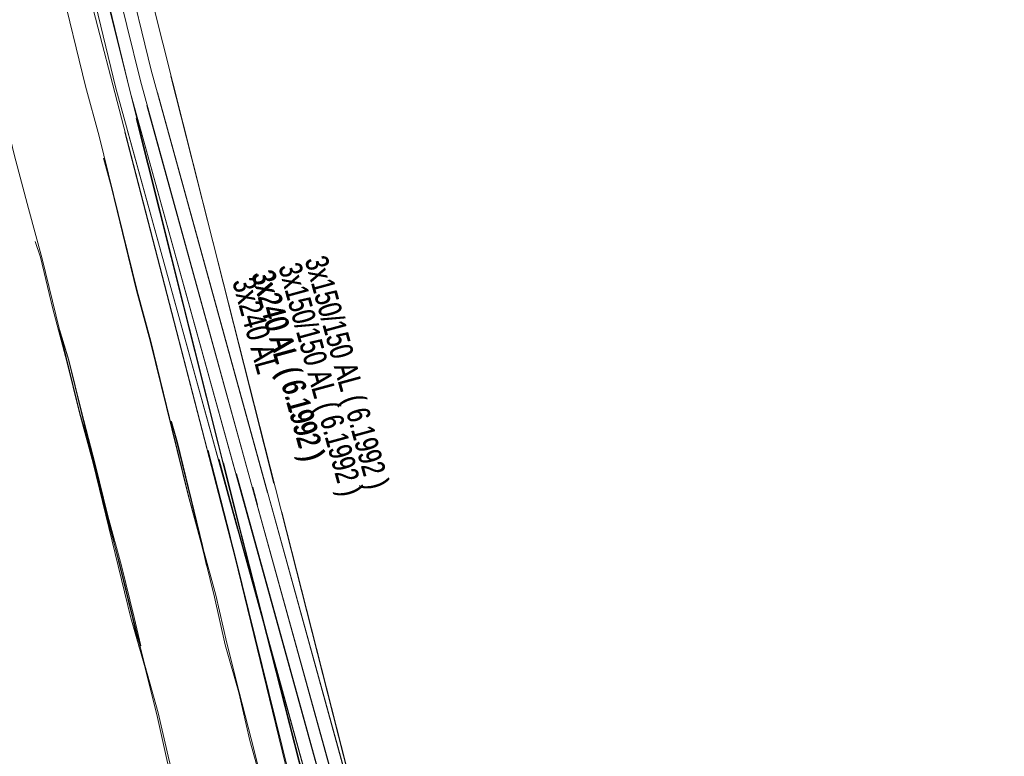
# Model space of a CAD drawing. Header units: metres. Extents: x -740 to 758, y -633 to 854.
# Tile 118 of 256: x -497 to -474, y 117 to 135. Entities that reach past the tile are written whole.
import ezdxf

# ---------------------------------------------------------------- set-up
doc = ezdxf.new("R2010")
doc.units = ezdxf.units.M
doc.header["$MEASUREMENT"] = 0
for name, color, linetype in [('Gas.LOVION', 7, 'Continuous'), ('Grundkarte.LOVION', 7, 'Continuous'), ('Strom.LOVION', 7, 'Continuous'), ('Wasser.LOVION', 7, 'Continuous')]:
    doc.layers.add(name, color=color, linetype=linetype)
doc.styles.add('ERSTELLTER_STIL_1', font='arial.ttf')

msp = doc.modelspace()

# ---------------------------------------------------------------- linework, layer by layer
at = {"layer": 'Gas.LOVION', "color": 5, "linetype": 'Continuous', "lineweight": 18}
for points in [[(-501.069, 158.4), (-501.038, 158.241), (-501.014, 158.14), (-500.738, 157.132), (-498.012, 146.788), (-495.06, 135.18), (-492.174, 123.655), (-491.958, 122.804)], [(-494.385, 132.418), (-492.184, 123.663), (-489.911, 114.767), (-489.218, 112.072), (-489.021, 111.263)], [(-492.343, 124.322), (-492.176, 123.673), (-489.902, 114.777), (-489.197, 112.098), (-486.351, 100.524), (-483.375, 88.978), (-482.106, 84.003), (-480.396, 77.402), (-478.01, 67.956), (-477.463, 65.837), (-474.558, 54.269), (-472.784, 47.157), (-471.608, 41.775), (-470.255, 35.493)], [(-492.333, 124.314), (-492.166, 123.665), (-491.95, 122.814)]]:
    msp.add_lwpolyline(points, dxfattribs=at)
at = {"layer": 'Grundkarte.LOVION', "color": 8, "linetype": 'Continuous', "lineweight": 18}
for points in [[(-460.423, 161.207), (-463.537, 160.104), (-491.683, 153.244), (-493.101, 152.633), (-494.479, 151.611), (-496.062, 149.358), (-496.608, 147.384), (-496.6, 145.493), (-491.142, 123.83)], [(-460.423, 161.207), (-463.537, 160.104), (-491.683, 153.244), (-493.101, 152.633), (-494.479, 151.611), (-496.062, 149.358), (-496.608, 147.384), (-496.6, 145.493), (-491.142, 123.83)], [(-491.142, 123.83), (-496.6, 145.493), (-496.608, 147.384), (-496.062, 149.358), (-494.479, 151.611), (-493.101, 152.633), (-491.683, 153.244), (-463.537, 160.104), (-460.423, 161.207)], [(-492.727, 121.902), (-492.831, 122.364), (-493.154, 123.544), (-494.041, 127.182), (-494.364, 128.362), (-495.251, 131.999), (-495.574, 133.18), (-496.165, 135.604)], [(-498.16, 135.143), (-497.837, 133.963), (-497.246, 131.538), (-496.918, 130.299), (-496.595, 129.119), (-495.708, 125.482), (-495.353, 124.275), (-494.466, 120.638), (-494.312, 119.973)], [(-493.566, 133.414), (-487.655, 110.141)], [(-493.566, 133.414), (-487.655, 110.141)], [(-487.655, 110.141), (-493.566, 133.414)], [(-495.151, 131.486), (-494.965, 130.795), (-494.374, 128.37), (-494.051, 127.19), (-493.164, 123.553), (-492.841, 122.372), (-492.545, 121.16), (-492.287, 120.032), (-491.971, 118.911), (-491.713, 117.783), (-491.396, 116.662), (-491.138, 115.534), (-490.848, 114.38), (-490.564, 113.285), (-490.291, 112.307)], [(-496.762, 129.526), (-496.637, 129.154), (-496.341, 127.941), (-496.013, 126.702), (-495.717, 125.49), (-495.395, 124.31), (-494.508, 120.673), (-494.191, 119.551), (-493.901, 118.397), (-493.643, 117.269), (-493.326, 116.148), (-493.036, 114.994), (-492.894, 114.446)], [(-496.197, 127.462), (-495.979, 126.745), (-495.091, 123.107), (-494.769, 121.927), (-494.473, 120.715), (-494.183, 119.561), (-493.866, 118.439), (-493.608, 117.311), (-493.028, 115.004), (-492.744, 113.908), (-492.453, 112.755), (-492.195, 111.627), (-491.879, 110.505), (-491.589, 109.352), (-491.331, 108.224), (-491.041, 107.07), (-490.756, 105.975), (-490.504, 104.906), (-490.219, 103.811), (-489.909, 102.747), (-489.656, 101.679), (-489.087, 99.488)], [(-496.187, 127.454), (-495.969, 126.736), (-495.673, 125.524), (-495.345, 124.285), (-495.049, 123.073), (-494.727, 121.892), (-494.431, 120.68), (-494.277, 120.015)], [(-486.331, 96.684), (-487.468, 101.065), (-487.726, 102.192), (-488.011, 103.288), (-488.263, 104.357), (-488.832, 106.547), (-489.09, 107.675), (-489.406, 108.796), (-489.664, 109.924), (-489.981, 111.046), (-490.239, 112.173), (-490.556, 113.295), (-490.814, 114.422), (-491.104, 115.576), (-491.388, 116.671), (-491.678, 117.825), (-491.963, 118.921), (-492.253, 120.074), (-492.511, 121.202), (-492.833, 122.382), (-493.425, 124.807), (-493.561, 125.296)], [(-493.552, 125.288), (-493.415, 124.799), (-492.823, 122.374), (-492.719, 121.911)], [(-490.958, 123.157), (-483.849, 95.183), (-476.54, 66.075), (-467.397, 29.699)], [(-434.62, 76.853), (-476.54, 66.075), (-483.849, 95.183), (-463.319, 100.441), (-483.849, 95.183), (-490.958, 123.157), (-483.849, 95.183), (-476.54, 66.075), (-467.397, 29.699)]]:
    msp.add_lwpolyline(points, dxfattribs=at)
at = {"layer": 'Grundkarte.LOVION', "color": 253, "linetype": 'Continuous', "lineweight": 18}
for points in [[(-491.142, 123.83), (-496.6, 145.493), (-496.608, 147.384), (-496.062, 149.358), (-494.479, 151.611), (-493.101, 152.633), (-491.683, 153.244), (-463.537, 160.104), (-460.423, 161.207)], [(-487.655, 110.141), (-493.566, 133.414)], [(-467.397, 29.699), (-476.54, 66.075), (-434.62, 76.853), (-476.54, 66.075), (-483.849, 95.183), (-490.958, 123.157)]]:
    msp.add_lwpolyline(points, dxfattribs=at)
at = {"layer": 'Strom.LOVION', "color": 1, "linetype": 'Continuous', "lineweight": 18}
for points in [[(-497.77, 146.428), (-494.526, 133.046), (-491.76, 123.045)], [(-491.998, 122.756), (-494.859, 133.131), (-496.224, 138.776)], [(-494.359, 132.45), (-488.346, 110.709)], [(-488.764, 111.052), (-494.596, 132.161)], [(-475.244, -45.431), (-474.296, -41.067), (-473.762, -38.976), (-473.099, -35.778), (-467.038, -13.728), (-465.17, -6.082), (-465.028, -4.96), (-464.706, -1.914), (-465.484, 7.261), (-465.381, 8.468), (-466.927, 14.908), (-467.228, 16.179), (-467.092, 16.902), (-466.79, 17.596), (-467.891, 22.055), (-469.187, 26.081), (-469.052, 28.636), (-472.051, 41.17), (-471.97, 42.153), (-476.574, 62.038), (-480.433, 78.079), (-482.281, 84.74), (-487.904, 107.938), (-492.439, 124.401)], [(-491.99, 122.766), (-492.43, 124.393)], [(-492.028, 124.063), (-491.752, 123.055)], [(-492.022, 124.058), (-487.601, 108.012), (-481.967, 84.697), (-481.914, 84.466), (-480.146, 78.166), (-476.271, 62.111), (-471.664, 42.198), (-471.742, 41.185), (-468.743, 28.651), (-468.854, 26.158), (-467.91, 23.147)]]:
    msp.add_lwpolyline(points, dxfattribs=at)
at = {"layer": 'Strom.LOVION', "color": 150, "linetype": 'Continuous', "lineweight": 18}
for points in [[(-491.536, 123.318), (-494.285, 133.306), (-495.244, 137.217), (-493.96, 137.534)], [(-491.298, 123.608), (-494.029, 133.552), (-494.62, 135.977)], [(-487.559, 110.062), (-488.222, 112.465), (-493.883, 133.029)], [(-487.977, 110.405), (-489.328, 115.312), (-494.134, 132.724)], [(-481.696, 84.797), (-487.314, 108.1), (-489.32, 115.322), (-491.652, 123.754)], [(-491.527, 123.328), (-491.642, 123.746)], [(-467.939, 30.548), (-468.545, 30.4), (-470.121, 36.999), (-471.127, 41.245), (-471.043, 42.199), (-472.939, 50.408), (-475.648, 62.246), (-479.556, 78.327), (-480.325, 81.059), (-481.42, 85.002), (-487.027, 108.187), (-488.214, 112.474), (-491.234, 123.41)]]:
    msp.add_lwpolyline(points, dxfattribs=at)
at = {"layer": 'Wasser.LOVION', "color": 150, "linetype": 'Continuous', "lineweight": 18}
for points in [[(-451.268, 172.313), (-454.267, 171.547), (-460.079, 170.078), (-465.893, 168.637), (-471.673, 167.141), (-477.482, 165.642), (-483.304, 164.127), (-494.916, 161.071), (-500.765, 159.524), (-500.853, 159.515), (-501.414, 158.603), (-501.203, 157.353), (-501.022, 156.262), (-497.809, 144.251), (-494.782, 132.636), (-493.545, 127.851), (-492.17, 122.547)], [(-494.649, 132.097), (-493.555, 127.859), (-492.059, 122.079), (-490.656, 116.35), (-490.194, 114.489), (-489.487, 111.646)], [(-492.697, 124.612), (-492.051, 122.089), (-490.635, 116.376), (-490.172, 114.515), (-489.208, 110.545), (-487.735, 104.704), (-486.236, 98.895), (-484.721, 93.073), (-483.545, 88.148), (-482.329, 83.568), (-482.071, 82.44), (-480.559, 76.648), (-479.076, 70.852), (-478.277, 67.664), (-478.243, 67.475), (-477.061, 62.788), (-474.829, 52.957), (-473.167, 45.184), (-472.788, 43.876), (-471.965, 41.045), (-471.676, 40.054), (-470.741, 36.081)], [(-492.687, 124.604), (-492.161, 122.557)]]:
    msp.add_lwpolyline(points, dxfattribs=at)

# ---------------------------------------------------------------- texts
at = {"layer": 'Strom.LOVION', "color": 150, "linetype": 'Continuous', "lineweight": 18, "char_height": 0.53355, "attachment_point": 7, "style": 'ERSTELLTER_STIL_1'}
for s, insert, rotation in [('{\\A1;\\W0.70341x;3x150/150 AL ( 6.1992 ) }', (-490.577, 129.052), 285.2446), ('{\\A1;\\W0.70342x;3x150/150 AL ( 6.1992 ) }', (-490.567, 129.044), 285.2446), ('{\\A1;\\W0.70342x;3x150/150 AL ( 6.1992 ) }', (-491.196, 128.888), 285.2447), ('{\\A1;\\W0.70341x;3x150/150 AL ( 6.1992 ) }', (-491.186, 128.88), 285.2446)]:
    msp.add_mtext(s, dxfattribs=dict(at, insert=insert, rotation=rotation))
at = {"layer": 'Strom.LOVION', "color": 1, "linetype": 'Continuous', "lineweight": 18, "char_height": 0.53355, "attachment_point": 7, "style": 'ERSTELLTER_STIL_1'}
for s, insert, rotation in [('{\\A1;\\W0.70078x;3x240 AL ( 6.1992 ) }', (-491.832, 128.719), 285.2446), ('{\\A1;\\W0.70078x;3x240 AL ( 6.1992 ) }', (-491.806, 128.698), 285.2447), ('{\\A1;\\W0.72505x;3x240 AL}', (-492.135, 128.582), 285.2446), ('{\\A1;\\W0.72505x;3x240 AL}', (-492.125, 128.574), 285.2446)]:
    msp.add_mtext(s, dxfattribs=dict(at, insert=insert, rotation=rotation))

doc.saveas('drawing.dxf')
